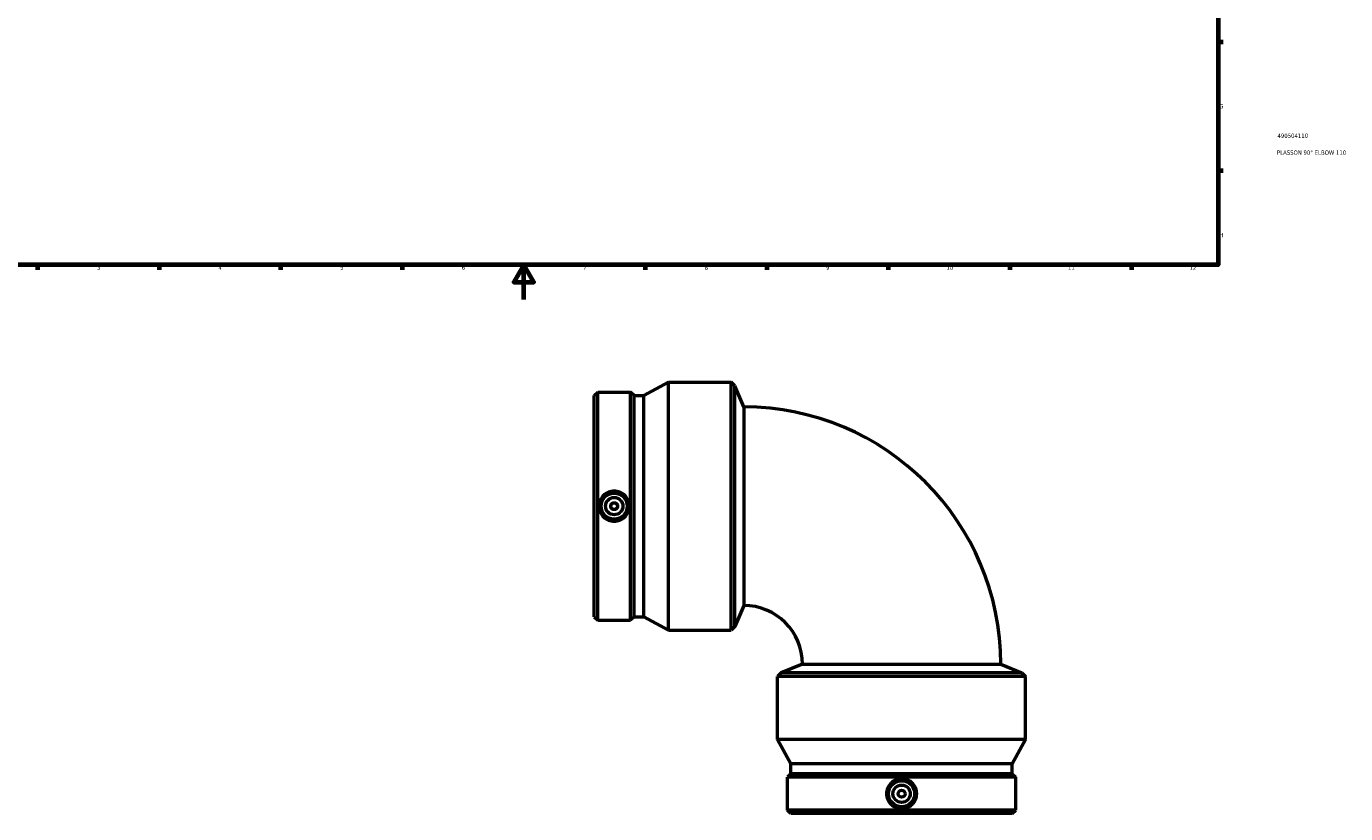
# Model space of a CAD drawing. Header units: millimetres. Extents: x -578 to 1491, y -296 to 1203.
# Tile 4 of 8: x 134 to 894, y -296 to 157. Entities that reach past the tile are written whole.
import ezdxf

# ---------------------------------------------------------------- set-up
doc = ezdxf.new("R2010")
doc.units = ezdxf.units.MM
for name, color, linetype, lineweight in [('Border (ISO)', 7, 'Continuous', 70), ('Title (ISO)', 7, 'Continuous', 50), ('Visible (ISO)', 7, 'Continuous', 50)]:
    doc.layers.add(name, color=color, linetype=linetype, lineweight=lineweight)
doc.styles.add('Note Text (ISO)', font='tahoma.ttf')

# ---------------------------------------------------------------- blocks, each defined once
blk = doc.blocks.new('Borders Default Border')
at = {"layer": 'Border (ISO)'}
for p, q in [((821, 148.5), (823.9, 148.5)), ((821, 74.25), (823.9, 74.25)), ((140.17, 20), (140.17, 17.1)), ((210.25, 20), (210.25, 17.1)), ((280.33, 20), (280.33, 17.1)), ((350.42, 20), (350.42, 17.1)), ((490.58, 20), (490.58, 17.1)), ((560.67, 20), (560.67, 17.1)), ((630.75, 20), (630.75, 17.1)), ((700.83, 20), (700.83, 17.1)), ((770.92, 20), (770.92, 17.1))]:
    blk.add_line(p, q, dxfattribs=at)
at = {"layer": 'Border (ISO)', "flags": 128}
for points in [[(20, 20), (20, 574), (821, 574), (821, 20), (20, 20)], [(420.5, 0), (420.5, 20), (414.73, 10), (426.27, 10), (420.5, 20)]]:
    blk.add_lwpolyline(points, dxfattribs=at)
at = {"layer": 'Border (ISO)', "color": 232, "true_color": 0xca0064, "char_height": 2.5, "attachment_point": 7, "style": 'Note Text (ISO)'}
for s, insert in [('G', (821.61, 110.08)), ('H', (821.74, 35.88)), ('3', (174.43, 17.05)), ('4', (244.42, 17.1)), ('5', (314.64, 17.05)), ('6', (384.66, 17.05)), ('7', (454.77, 17.1)), ('8', (524.81, 17.04)), ('9', (594.88, 17.05)), ('10', (664.29, 17.05)), ('11', (734.37, 17.1)), ('12', (804.46, 17.1))]:
    blk.add_mtext(s, dxfattribs=dict(at, insert=insert))
blk = doc.blocks.new('Title Blocks ISO')
at = {"layer": 'Title (ISO)', "color": 232, "true_color": 0xca0064, "style": 'Note Text (ISO)'}
for tag, p in [('PART_NUMBER_001', (34.16, 73.14)), ('DESCRIPTION_001', (33.84, 63.4))]:
    blk.add_attdef(tag, p, '', height=2.5, dxfattribs=at)

msp = doc.modelspace()

# ---------------------------------------------------------------- linework, layer by layer
at = {"layer": 'Visible (ISO)'}
for p, q in [((489.849, -55.345), (503.911, -47.651)), ((503.911, -190.651), (503.911, -47.651)), ((503.911, -47.651), (540.211, -47.651)), ((540.211, -190.651), (540.211, -47.651)), ((542.305, -49.745), (540.211, -47.651)), ((542.305, -188.557), (542.305, -49.745)), ((547.361, -61.951), (542.305, -49.745)), ((461.211, -55.345), (463.185, -53.371)), ((461.211, -182.958), (461.211, -55.345)), ((463.185, -184.931), (463.185, -53.371)), ((463.185, -53.371), (482.148, -53.371)), ((482.148, -184.931), (482.148, -53.371)), ((484.121, -55.345), (482.148, -53.371)), ((484.121, -182.958), (484.121, -55.345)), ((484.121, -55.345), (489.849, -55.345)), ((489.849, -182.958), (489.849, -55.345)), ((547.361, -61.951), (547.361, -176.351)), ((547.361, -176.351), (542.305, -188.557)), ((461.211, -182.958), (463.185, -184.931)), ((463.185, -184.931), (482.148, -184.931)), ((484.121, -182.958), (482.148, -184.931)), ((484.121, -182.958), (489.849, -182.958)), ((489.849, -182.958), (503.911, -190.651)), ((542.305, -188.557), (540.211, -190.651)), ((503.911, -190.651), (540.211, -190.651)), ((581.231, -210.221), (569.025, -215.277)), ((581.231, -210.221), (695.631, -210.221)), ((695.631, -210.221), (707.837, -215.277)), ((569.025, -215.277), (566.931, -217.371)), ((709.931, -217.371), (566.931, -217.371)), ((566.931, -253.671), (566.931, -217.371)), ((707.837, -215.277), (569.025, -215.277)), ((707.837, -215.277), (709.931, -217.371)), ((709.931, -253.671), (709.931, -217.371)), ((709.931, -253.671), (566.931, -253.671)), ((574.625, -267.734), (566.931, -253.671)), ((702.238, -267.734), (709.931, -253.671)), ((574.625, -273.461), (572.651, -275.435)), ((702.238, -267.734), (574.625, -267.734)), ((574.625, -273.461), (574.625, -267.734)), ((702.238, -273.461), (574.625, -273.461)), ((702.238, -273.461), (702.238, -267.734)), ((702.238, -273.461), (704.211, -275.435)), ((704.211, -275.435), (572.651, -275.435)), ((572.651, -294.398), (572.651, -275.435)), ((704.211, -294.398), (704.211, -275.435)), ((704.211, -294.398), (572.651, -294.398)), ((574.625, -296.371), (572.651, -294.398)), ((702.238, -296.371), (574.625, -296.371)), ((702.238, -296.371), (704.211, -294.398))]:
    msp.add_line(p, q, dxfattribs=at)
for centre, radius in [((472.666, -119.151), 7.5), ((472.666, -119.151), 5), ((472.666, -119.151), 2), ((638.431, -284.916), 7.5), ((638.431, -284.916), 5), ((638.431, -284.916), 2)]:
    msp.add_circle(centre, radius, dxfattribs=at)
for radius in [148.27, 33.87]:
    msp.add_arc((547.361, -210.221), radius, 0, 90, dxfattribs=at)
for points in [[(472.666, -110.444), (473.758, -110.444), (474.922, -110.665), (477.058, -111.558), (478.031, -112.231), (479.564, -113.778), (480.227, -114.756), (481.107, -116.897), (481.323, -118.06), (481.323, -120.242), (481.107, -121.405), (480.227, -123.546), (479.564, -124.524), (478.031, -126.071), (477.058, -126.744), (474.922, -127.638), (473.758, -127.858), (471.574, -127.858), (470.411, -127.638), (468.274, -126.744), (467.301, -126.071), (465.768, -124.524), (465.105, -123.546), (464.226, -121.405), (464.01, -120.242), (464.01, -118.06), (464.226, -116.897), (465.105, -114.756), (465.768, -113.778), (467.301, -112.231), (468.274, -111.558), (470.411, -110.665), (471.574, -110.444), (472.666, -110.444)], [(629.724, -284.916), (629.724, -283.824), (629.945, -282.661), (630.838, -280.524), (631.511, -279.551), (633.058, -278.018), (634.036, -277.355), (636.177, -276.476), (637.34, -276.26), (639.522, -276.26), (640.685, -276.476), (642.826, -277.355), (643.804, -278.018), (645.351, -279.551), (646.024, -280.524), (646.918, -282.661), (647.138, -283.824), (647.138, -286.008), (646.918, -287.172), (646.024, -289.308), (645.351, -290.281), (643.804, -291.814), (642.826, -292.477), (640.685, -293.357), (639.522, -293.573), (637.34, -293.573), (636.177, -293.357), (634.036, -292.477), (633.058, -291.814), (631.511, -290.281), (630.838, -289.308), (629.945, -287.172), (629.724, -286.008), (629.724, -284.916)]]:
    msp.add_open_spline(points, degree=3, knots=[0, 0, 0, 0, 0.3276734, 0.3276734, 0.6553469, 0.6553469, 0.9825757, 0.9825757, 1.3098045, 1.3098045, 1.6370334, 1.6370334, 1.9642622, 1.9642622, 2.2919356, 2.2919356, 2.6196091, 2.6196091, 2.9472825, 2.9472825, 3.2749559, 3.2749559, 3.6021848, 3.6021848, 3.9294136, 3.9294136, 4.2566424, 4.2566424, 4.5838713, 4.5838713, 4.9115447, 4.9115447, 5.2392181, 5.2392181, 5.2392181, 5.2392181], dxfattribs=at)

# ---------------------------------------------------------------- block references
msp.add_blockref('Borders Default Border', (0, 0))
msp.add_blockref('Title Blocks ISO', (821, 20)).add_auto_attribs({'PART_NUMBER_001': '490504110', 'DESCRIPTION_001': 'PLASSON 90° ELBOW 110'})

doc.saveas('drawing.dxf')
